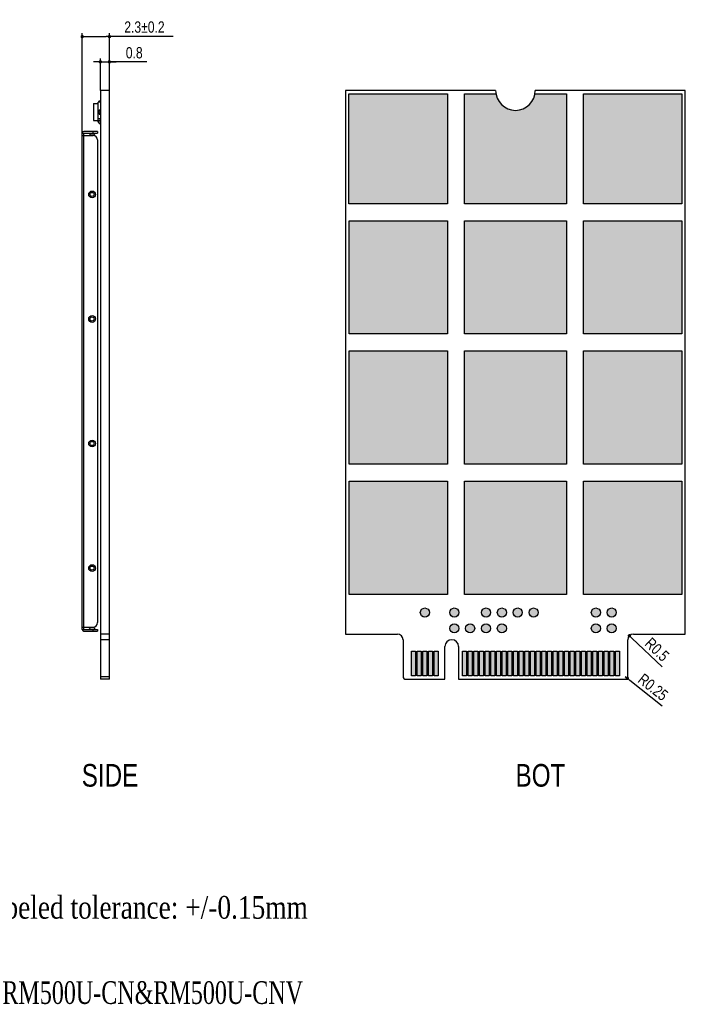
# Model space of a CAD drawing. Header units: millimetres. Extents: x 14878 to 15124, y 2335 to 2424.
# Tile 2 of 4: x 14926 to 14985, y 2335 to 2422. Entities that reach past the tile are written whole.
import ezdxf

# ---------------------------------------------------------------- set-up
doc = ezdxf.new("R2010")
doc.units = ezdxf.units.MM
doc.header["$LTSCALE"] = 30.734
doc.header["$PDMODE"] = 3
doc.header["$PDSIZE"] = 8
doc.layers.get('0').update_dxf_attribs({"linetype": 'CONTINUOUS'})
doc.layers.get('Defpoints').update_dxf_attribs({"linetype": 'CONTINUOUS'})
doc.layers.add('01 实线', color=7, linetype='CONTINUOUS')
doc.styles.add('ST1', font='txt', dxfattribs={"width": 0.8})
doc.dimstyles.new('ST-1', dxfattribs={"dimtxt": 1, "dimasz": 0.3, "dimexe": 0.3, "dimexo": 0, "dimgap": 0.3, "dimtad": 1, "dimdec": 3, "dimzin": 9, "dimdsep": 46, "dimtxsty": 'ST1', "dimblk": 'DOT', "dimcen": 0.1, "dimclrd": 256, "dimclre": 256, "dimclrt": 256, "dimadec": 0, "dimazin": 0, "dimtp": 0.1, "dimtm": 0.1, "dimtfac": 1, "dimtdec": 3, "dimtmove": 1, "dimatfit": 3, "dimfxl": 0, "dimtolj": 1, "dimlwd": -1, "dimlwe": -1, "dimarcsym": 0})

# ---------------------------------------------------------------- blocks, each defined once
blk = doc.blocks.new('_Dot')
at = {"color": 0, "linetype": 'ByBlock', "lineweight": -2}
blk.add_line((-0.5, 0), (-1, 0), dxfattribs=at)
at = {"color": 0, "linetype": 'ByBlock', "const_width": 0.5}
blk.add_lwpolyline([(-0.25, 0, 1), (0.25, 0, 1)], format="xyb", close=True, dxfattribs=at)
blk = doc.blocks.new('*D109')
at = {"layer": '01 实线', "ltscale": 0.05, "transparency": 16777216}
blk.add_line((14983.228, 2365.108), (14980.549, 2367.651), dxfattribs=at)
at = {"layer": 'Defpoints', "color": 0, "ltscale": 0.05, "transparency": 16777216}
for p in [(14980.331, 2367.857), (14980.694, 2367.513)]:
    blk.add_point(p, dxfattribs=at)
at = {"layer": '01 实线', "ltscale": 0.05, "transparency": 16777216, "xscale": 0.3, "yscale": 0.3, "zscale": 0.3, "rotation": 136.5028772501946}
blk.add_blockref('_Dot', (14980.331, 2367.857), dxfattribs=at)
at = {"layer": '01 实线', "ltscale": 0.05, "transparency": 16777216, "insert": (14982.77, 2366.645), "char_height": 1, "attachment_point": 5, "rotation": 316.50288, "style": 'ST1'}
blk.add_mtext('\\A1;R0.5', dxfattribs=at)
blk = doc.blocks.new('*D110')
at = {"layer": '01 实线', "ltscale": 0.05, "transparency": 16777216}
for p, q in [((14979.944, 2364.263), (14980.139, 2364.107)), ((14983.235, 2361.649), (14980.374, 2363.921))]:
    blk.add_line(p, q, dxfattribs=at)
at = {"layer": 'Defpoints', "color": 0, "ltscale": 0.05, "transparency": 16777216}
for p in [(14979.944, 2364.263), (14980.139, 2364.107)]:
    blk.add_point(p, dxfattribs=at)
at = {"layer": '01 实线', "ltscale": 0.05, "transparency": 16777216, "xscale": 0.3, "yscale": 0.3, "zscale": 0.3, "rotation": 141.5423061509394}
blk.add_blockref('_Dot', (14980.139, 2364.107), dxfattribs=at)
at = {"layer": '01 实线', "ltscale": 0.05, "transparency": 16777216, "insert": (14982.42, 2363.318), "char_height": 1, "attachment_point": 5, "rotation": 321.54231, "style": 'ST1'}
blk.add_mtext('\\A1;R0.25', dxfattribs=at)
blk = doc.blocks.new('*D108')
at = {"layer": '01 实线', "ltscale": 0.05, "transparency": 16777216}
for p, q in [((14933.313, 2418.544), (14933.013, 2418.544)), ((14933.613, 2416.013), (14933.613, 2418.844)), ((14933.613, 2418.544), (14934.413, 2418.544)), ((14933.613, 2418.544), (14934.413, 2418.544)), ((14934.413, 2416.013), (14934.413, 2418.844)), ((14937.702, 2418.544), (14934.413, 2418.544)), ((14934.713, 2418.544), (14935.013, 2418.544))]:
    blk.add_line(p, q, dxfattribs=at)
at = {"layer": 'Defpoints', "color": 0, "ltscale": 0.05, "transparency": 16777216}
for p in [(14934.413, 2418.544), (14933.613, 2416.013), (14934.413, 2416.013)]:
    blk.add_point(p, dxfattribs=at)
at = {"layer": '01 实线', "ltscale": 0.05, "transparency": 16777216, "xscale": 0.3, "yscale": 0.3, "zscale": 0.3}
blk.add_blockref('_Dot', (14933.613, 2418.544), dxfattribs=at)
at = {"layer": '01 实线', "ltscale": 0.05, "transparency": 16777216, "xscale": 0.3, "yscale": 0.3, "zscale": 0.3, "rotation": 180}
blk.add_blockref('_Dot', (14934.413, 2418.544), dxfattribs=at)
at = {"layer": '01 实线', "ltscale": 0.05, "transparency": 16777216, "insert": (14936.604, 2419.344), "char_height": 1, "attachment_point": 5, "style": 'ST1'}
blk.add_mtext('\\A1;0.8', dxfattribs=at)
blk = doc.blocks.new('*D116')
at = {"layer": '01 实线', "ltscale": 0.05, "transparency": 16777216}
for p, q in [((14932.013, 2412.053), (14932.013, 2421.075)), ((14934.413, 2416.013), (14934.413, 2421.075)), ((14932.313, 2420.775), (14934.113, 2420.775)), ((14940.031, 2420.775), (14934.413, 2420.775))]:
    blk.add_line(p, q, dxfattribs=at)
at = {"layer": 'Defpoints', "color": 0, "ltscale": 0.05, "transparency": 16777216}
for p in [(14934.413, 2420.775), (14934.413, 2416.013), (14932.013, 2412.053)]:
    blk.add_point(p, dxfattribs=at)
at = {"layer": '01 实线', "ltscale": 0.05, "transparency": 16777216, "xscale": 0.3, "yscale": 0.3, "zscale": 0.3, "rotation": 180}
blk.add_blockref('_Dot', (14932.013, 2420.775), dxfattribs=at)
at = {"layer": '01 实线', "ltscale": 0.05, "transparency": 16777216, "xscale": 0.3, "yscale": 0.3, "zscale": 0.3}
blk.add_blockref('_Dot', (14934.413, 2420.775), dxfattribs=at)
at = {"layer": '01 实线', "ltscale": 0.05, "transparency": 16777216, "insert": (14937.507, 2421.614), "char_height": 1, "attachment_point": 5, "style": 'ST1'}
blk.add_mtext('\\A1;2.3±0.2', dxfattribs=at)

msp = doc.modelspace()

# ---------------------------------------------------------------- hatches: boundary and pattern name
at = {"layer": '01 实线', "ltscale": 0.05}
h = msp.add_hatch(color=256, dxfattribs=at)
h.dxf.hatch_style = 1
h.paths.add_polyline_path([(14955.5687, 2406.0128), (14964.2687, 2406.0128), (14964.2687, 2415.7128), (14955.5687, 2415.7128)])
h.paths.add_polyline_path([(14965.7687, 2406.0128), (14974.7687, 2406.0128), (14974.7687, 2415.7128), (14971.9928, 2415.7128, -0.8410214), (14968.5446, 2415.7128), (14965.7687, 2415.7128)])
h.paths.add_polyline_path([(14976.2687, 2406.0128), (14984.9687, 2406.0128), (14984.9687, 2415.7128), (14976.2687, 2415.7128)])
h.paths.add_polyline_path([(14976.2712, 2404.5128), (14976.2712, 2394.5128), (14984.9712, 2394.5128), (14984.9712, 2404.5128)])
h.paths.add_polyline_path([(14965.7712, 2394.5128), (14974.7712, 2394.5128), (14974.7712, 2404.5128), (14965.7712, 2404.5128)])
h.paths.add_polyline_path([(14964.2712, 2404.5128), (14955.5712, 2404.5128), (14955.5712, 2394.5128), (14964.2712, 2394.5128)])
h.paths.add_polyline_path([(14964.2712, 2393.0128), (14955.5712, 2393.0128), (14955.5712, 2383.0128), (14964.2712, 2383.0128)])
h.paths.add_polyline_path([(14965.7712, 2393.0128), (14965.7712, 2383.0128), (14974.7712, 2383.0128), (14974.7712, 2393.0128)])
h.paths.add_polyline_path([(14976.2712, 2383.0128), (14984.9712, 2383.0128), (14984.9712, 2393.0128), (14976.2712, 2393.0128)])
h.paths.add_polyline_path([(14976.2712, 2371.5128), (14984.9712, 2371.5128), (14984.9712, 2381.5128), (14976.2712, 2381.5128)])
h.paths.add_polyline_path([(14974.7712, 2381.5128), (14965.7712, 2381.5128), (14965.7712, 2371.5128), (14974.7712, 2371.5128)])
h.paths.add_polyline_path([(14964.2712, 2381.5128), (14955.5712, 2381.5128), (14955.5712, 2371.5128), (14964.2712, 2371.5128)])
h.paths.add_polyline_path([(14962.6687, 2369.9128, 1), (14961.8687, 2369.9128, 1)])
h.paths.add_polyline_path([(14965.2687, 2369.9128, 1), (14964.4687, 2369.9128, 1)])
h.paths.add_polyline_path([(14965.2687, 2368.5128, 1), (14964.4687, 2368.5128, 1)])
h.paths.add_polyline_path([(14966.6687, 2368.5128, 1), (14965.8687, 2368.5128, 1)])
h.paths.add_polyline_path([(14968.0687, 2369.9128, 1), (14967.2687, 2369.9128, 1)])
h.paths.add_polyline_path([(14968.0687, 2368.5128, 1), (14967.2687, 2368.5128, 1)])
h.paths.add_polyline_path([(14969.4687, 2368.5128, 1), (14968.6687, 2368.5128, 1)])
h.paths.add_polyline_path([(14968.6687, 2369.9128, 1), (14969.4687, 2369.9128, 1)])
h.paths.add_polyline_path([(14970.0687, 2369.9128, 1), (14970.8687, 2369.9128, 1)])
h.paths.add_polyline_path([(14972.2687, 2369.9128, 1), (14971.4687, 2369.9128, 1)])
h.paths.add_polyline_path([(14977.7687, 2369.9128, 1), (14976.9687, 2369.9128, 1)])
h.paths.add_polyline_path([(14976.9687, 2368.5128, 1), (14977.7687, 2368.5128, 1)])
h.paths.add_polyline_path([(14979.1687, 2368.5128, 1), (14978.3687, 2368.5128, 1)])
h.paths.add_polyline_path([(14979.1687, 2369.9128, 1), (14978.3687, 2369.9128, 1)])
h.paths.add_polyline_path([(14979.4437, 2366.5128), (14979.0937, 2366.5128), (14979.0937, 2364.3128), (14979.4437, 2364.3128)])
h.paths.add_polyline_path([(14978.9437, 2366.5128), (14978.5937, 2366.5128), (14978.5937, 2364.3128), (14978.9437, 2364.3128)])
h.paths.add_polyline_path([(14978.0937, 2364.3128), (14978.4437, 2364.3128), (14978.4437, 2366.5128), (14978.0937, 2366.5128)])
h.paths.add_polyline_path([(14977.9437, 2366.5128), (14977.5937, 2366.5128), (14977.5937, 2364.3128), (14977.9437, 2364.3128)])
h.paths.add_polyline_path([(14977.4437, 2366.5128), (14977.0937, 2366.5128), (14977.0937, 2364.3128), (14977.4437, 2364.3128)])
h.paths.add_polyline_path([(14976.9437, 2366.5128), (14976.5937, 2366.5128), (14976.5937, 2364.3128), (14976.9437, 2364.3128)])
h.paths.add_polyline_path([(14976.4437, 2366.5128), (14976.0937, 2366.5128), (14976.0937, 2364.3128), (14976.4437, 2364.3128)])
h.paths.add_polyline_path([(14975.9437, 2366.5128), (14975.5937, 2366.5128), (14975.5937, 2364.3128), (14975.9437, 2364.3128)])
h.paths.add_polyline_path([(14975.4437, 2366.5128), (14975.0937, 2366.5128), (14975.0937, 2364.3128), (14975.4437, 2364.3128)])
h.paths.add_polyline_path([(14974.5937, 2364.3128), (14974.9437, 2364.3128), (14974.9437, 2366.5128), (14974.5937, 2366.5128)])
h.paths.add_polyline_path([(14974.4437, 2366.5128), (14974.0937, 2366.5128), (14974.0937, 2364.3128), (14974.4437, 2364.3128)])
h.paths.add_polyline_path([(14973.5937, 2364.3128), (14973.9437, 2364.3128), (14973.9437, 2366.5128), (14973.5937, 2366.5128)])
h.paths.add_polyline_path([(14973.4437, 2366.5128), (14973.0937, 2366.5128), (14973.0937, 2364.3128), (14973.4437, 2364.3128)])
h.paths.add_polyline_path([(14972.5937, 2364.3128), (14972.9437, 2364.3128), (14972.9437, 2366.5128), (14972.5937, 2366.5128)])
h.paths.add_polyline_path([(14972.4437, 2366.5128), (14972.0937, 2366.5128), (14972.0937, 2364.3128), (14972.4437, 2364.3128)])
h.paths.add_polyline_path([(14971.9437, 2366.5128), (14971.5937, 2366.5128), (14971.5937, 2364.3128), (14971.9437, 2364.3128)])
h.paths.add_polyline_path([(14971.0937, 2364.3128), (14971.4437, 2364.3128), (14971.4437, 2366.5128), (14971.0937, 2366.5128)])
h.paths.add_polyline_path([(14970.9437, 2366.5128), (14970.5937, 2366.5128), (14970.5937, 2364.3128), (14970.9437, 2364.3128)])
h.paths.add_polyline_path([(14970.4437, 2366.5128), (14970.0937, 2366.5128), (14970.0937, 2364.3128), (14970.4437, 2364.3128)])
h.paths.add_polyline_path([(14969.9437, 2366.5128), (14969.5937, 2366.5128), (14969.5937, 2364.3128), (14969.9437, 2364.3128)])
h.paths.add_polyline_path([(14969.4437, 2366.5128), (14969.0937, 2366.5128), (14969.0937, 2364.3128), (14969.4437, 2364.3128)])
h.paths.add_polyline_path([(14968.5937, 2364.3128), (14968.9437, 2364.3128), (14968.9437, 2366.5128), (14968.5937, 2366.5128)])
h.paths.add_polyline_path([(14968.4437, 2366.5128), (14968.0937, 2366.5128), (14968.0937, 2364.3128), (14968.4437, 2364.3128)])
h.paths.add_polyline_path([(14967.5937, 2364.3128), (14967.9437, 2364.3128), (14967.9437, 2366.5128), (14967.5937, 2366.5128)])
h.paths.add_polyline_path([(14967.4437, 2366.5128), (14967.0937, 2366.5128), (14967.0937, 2364.3128), (14967.4437, 2364.3128)])
h.paths.add_polyline_path([(14966.9437, 2366.5128), (14966.5937, 2366.5128), (14966.5937, 2364.3128), (14966.9437, 2364.3128)])
h.paths.add_polyline_path([(14966.4437, 2366.5128), (14966.0937, 2366.5128), (14966.0937, 2364.3128), (14966.4437, 2364.3128)])
h.paths.add_polyline_path([(14965.9437, 2366.5128), (14965.5937, 2366.5128), (14965.5937, 2364.3128), (14965.9437, 2364.3128)])
h.paths.add_polyline_path([(14963.0937, 2364.3128), (14963.4437, 2364.3128), (14963.4437, 2366.5128), (14963.0937, 2366.5128)])
h.paths.add_polyline_path([(14962.5937, 2364.3128), (14962.9437, 2364.3128), (14962.9437, 2366.5128), (14962.5937, 2366.5128)])
h.paths.add_polyline_path([(14962.4437, 2366.5128), (14962.0937, 2366.5128), (14962.0937, 2364.3128), (14962.4437, 2364.3128)])
h.paths.add_polyline_path([(14961.9437, 2366.5128), (14961.5937, 2366.5128), (14961.5937, 2364.3128), (14961.9437, 2364.3128)])
h.paths.add_polyline_path([(14961.4437, 2366.5128), (14961.0937, 2366.5128), (14961.0937, 2364.3128), (14961.4437, 2364.3128)])

# ---------------------------------------------------------------- linework, layer by layer
at = {"color": 7, "linetype": 'Continuous'}
for p, q in [((14933.613, 2416.0128), (14933.613, 2364.0128)), ((14934.413, 2416.0128), (14933.613, 2416.0128)), ((14934.413, 2364.0128), (14934.413, 2416.0128)), ((14955.2687, 2416.0128), (14955.2687, 2368.0128)), ((14968.5187, 2416.0128), (14955.2687, 2416.0128)), ((14985.2687, 2416.0128), (14972.0187, 2416.0128)), ((14985.2687, 2368.0128), (14985.2687, 2416.0128)), ((14933.013, 2414.8628), (14933.013, 2413.3628)), ((14933.013, 2414.8628), (14933.413, 2414.8628)), ((14933.413, 2413.2328), (14933.413, 2414.9928)), ((14933.613, 2414.9928), (14933.413, 2414.9928)), ((14933.513, 2414.9928), (14933.513, 2415.1128)), ((14933.513, 2415.1128), (14933.613, 2415.1128)), ((14955.5687, 2406.0128), (14955.5687, 2415.7128)), ((14955.5687, 2415.7128), (14964.2687, 2415.7128)), ((14964.2687, 2415.7128), (14964.2687, 2406.0128)), ((14965.7687, 2406.0128), (14965.7687, 2415.7128)), ((14965.7687, 2415.7128), (14968.5446, 2415.7128)), ((14971.9928, 2415.7128), (14974.7687, 2415.7128)), ((14974.7687, 2415.7128), (14974.7687, 2406.0128)), ((14976.2687, 2406.0128), (14976.2687, 2415.7128)), ((14976.2687, 2415.7128), (14984.9687, 2415.7128)), ((14984.9687, 2415.7128), (14984.9687, 2406.0128)), ((14933.513, 2413.9128), (14933.513, 2414.3128)), ((14933.513, 2414.3128), (14933.613, 2414.3128)), ((14933.513, 2414.2128), (14933.613, 2414.2128)), ((14933.613, 2414.0128), (14933.513, 2414.0128)), ((14933.013, 2413.3628), (14933.413, 2413.3628)), ((14933.413, 2413.5328), (14933.613, 2413.5328)), ((14933.413, 2413.2328), (14933.513, 2413.2328)), ((14933.513, 2413.9128), (14933.613, 2413.9128)), ((14933.513, 2413.1128), (14933.513, 2413.3928)), ((14933.513, 2413.3928), (14933.613, 2413.3928)), ((14932.013, 2368.4228), (14932.013, 2412.2528)), ((14932.013, 2412.2528), (14933.363, 2412.2528)), ((14933.363, 2412.4028), (14932.163, 2412.4028)), ((14932.163, 2368.4228), (14932.163, 2412.2528)), ((14932.963, 2412.2528), (14932.963, 2412.4028)), ((14933.363, 2412.4028), (14933.363, 2412.2528)), ((14933.513, 2413.1128), (14933.613, 2413.1128)), ((14932.013, 2412.0528), (14932.963, 2412.0528)), ((14933.363, 2411.6528), (14933.363, 2369.0228)), ((14964.2687, 2406.0128), (14955.5687, 2406.0128)), ((14974.7687, 2406.0128), (14965.7687, 2406.0128)), ((14984.9687, 2406.0128), (14976.2687, 2406.0128)), ((14955.5712, 2394.5128), (14955.5712, 2404.5128)), ((14955.5712, 2404.5128), (14964.2712, 2404.5128)), ((14964.2712, 2404.5128), (14964.2712, 2394.5128)), ((14965.7712, 2394.5128), (14965.7712, 2404.5128)), ((14965.7712, 2404.5128), (14974.7712, 2404.5128)), ((14974.7712, 2404.5128), (14974.7712, 2394.5128)), ((14976.2712, 2394.5128), (14976.2712, 2404.5128)), ((14976.2712, 2404.5128), (14984.9712, 2404.5128)), ((14984.9712, 2404.5128), (14984.9712, 2394.5128)), ((14964.2712, 2394.5128), (14955.5712, 2394.5128)), ((14974.7712, 2394.5128), (14965.7712, 2394.5128)), ((14984.9712, 2394.5128), (14976.2712, 2394.5128)), ((14955.5712, 2383.0128), (14955.5712, 2393.0128)), ((14955.5712, 2393.0128), (14964.2712, 2393.0128)), ((14964.2712, 2393.0128), (14964.2712, 2383.0128)), ((14965.7712, 2383.0128), (14965.7712, 2393.0128)), ((14965.7712, 2393.0128), (14974.7712, 2393.0128)), ((14974.7712, 2393.0128), (14974.7712, 2383.0128)), ((14976.2712, 2393.0128), (14984.9712, 2393.0128)), ((14976.2712, 2383.0128), (14976.2712, 2393.0128)), ((14984.9712, 2393.0128), (14984.9712, 2383.0128)), ((14964.2712, 2383.0128), (14955.5712, 2383.0128)), ((14974.7712, 2383.0128), (14965.7712, 2383.0128)), ((14984.9712, 2383.0128), (14976.2712, 2383.0128)), ((14955.5712, 2371.5128), (14955.5712, 2381.5128)), ((14955.5712, 2381.5128), (14964.2712, 2381.5128)), ((14964.2712, 2381.5128), (14964.2712, 2371.5128)), ((14965.7712, 2381.5128), (14974.7712, 2381.5128)), ((14965.7712, 2371.5128), (14965.7712, 2381.5128)), ((14974.7712, 2381.5128), (14974.7712, 2371.5128)), ((14976.2712, 2381.5128), (14984.9712, 2381.5128)), ((14976.2712, 2371.5128), (14976.2712, 2381.5128)), ((14984.9712, 2381.5128), (14984.9712, 2371.5128)), ((14964.2712, 2371.5128), (14955.5712, 2371.5128)), ((14974.7712, 2371.5128), (14965.7712, 2371.5128)), ((14984.9712, 2371.5128), (14976.2712, 2371.5128)), ((14932.013, 2368.6228), (14932.963, 2368.6228)), ((14932.013, 2368.4228), (14933.363, 2368.4228)), ((14932.163, 2368.2728), (14933.363, 2368.2728)), ((14932.963, 2368.2728), (14932.963, 2368.4228)), ((14933.363, 2368.4228), (14933.363, 2368.2728)), ((14934.413, 2368.0128), (14933.613, 2368.0128)), ((14955.2687, 2368.0128), (14959.8437, 2368.0128)), ((14980.6937, 2368.0128), (14985.2687, 2368.0128)), ((14934.413, 2367.5128), (14933.613, 2367.5128)), ((14960.3437, 2367.5128), (14960.3437, 2364.2628)), ((14980.1937, 2364.2628), (14980.1937, 2367.5128)), ((14961.0937, 2366.5128), (14961.4437, 2366.5128)), ((14961.0937, 2364.3128), (14961.0937, 2366.5128)), ((14961.4437, 2366.5128), (14961.4437, 2364.3128)), ((14961.5937, 2366.5128), (14961.9437, 2366.5128)), ((14961.5937, 2364.3128), (14961.5937, 2366.5128)), ((14961.9437, 2366.5128), (14961.9437, 2364.3128)), ((14962.0937, 2366.5128), (14962.4437, 2366.5128)), ((14962.0937, 2364.3128), (14962.0937, 2366.5128)), ((14962.4437, 2366.5128), (14962.4437, 2364.3128)), ((14962.5937, 2366.5128), (14962.9437, 2366.5128)), ((14962.5937, 2364.3128), (14962.5937, 2366.5128)), ((14962.9437, 2366.5128), (14962.9437, 2364.3128)), ((14963.0937, 2366.5128), (14963.4437, 2366.5128)), ((14963.0937, 2364.3128), (14963.0937, 2366.5128)), ((14963.4437, 2366.5128), (14963.4437, 2364.3128)), ((14964.0437, 2364.0128), (14964.0437, 2366.9128)), ((14965.2437, 2366.9128), (14965.2437, 2364.0128)), ((14965.5937, 2366.5128), (14965.9437, 2366.5128)), ((14965.5937, 2364.3128), (14965.5937, 2366.5128)), ((14965.9437, 2366.5128), (14965.9437, 2364.3128)), ((14966.0937, 2366.5128), (14966.4437, 2366.5128)), ((14966.0937, 2364.3128), (14966.0937, 2366.5128)), ((14966.4437, 2366.5128), (14966.4437, 2364.3128)), ((14966.5937, 2366.5128), (14966.9437, 2366.5128)), ((14966.5937, 2364.3128), (14966.5937, 2366.5128)), ((14966.9437, 2366.5128), (14966.9437, 2364.3128)), ((14967.0937, 2366.5128), (14967.4437, 2366.5128)), ((14967.0937, 2364.3128), (14967.0937, 2366.5128)), ((14967.4437, 2366.5128), (14967.4437, 2364.3128)), ((14967.5937, 2366.5128), (14967.9437, 2366.5128)), ((14967.5937, 2364.3128), (14967.5937, 2366.5128)), ((14967.9437, 2366.5128), (14967.9437, 2364.3128)), ((14968.0937, 2366.5128), (14968.4437, 2366.5128)), ((14968.0937, 2364.3128), (14968.0937, 2366.5128)), ((14968.4437, 2366.5128), (14968.4437, 2364.3128)), ((14968.5937, 2366.5128), (14968.9437, 2366.5128)), ((14968.5937, 2364.3128), (14968.5937, 2366.5128)), ((14968.9437, 2366.5128), (14968.9437, 2364.3128)), ((14969.0937, 2366.5128), (14969.4437, 2366.5128)), ((14969.0937, 2364.3128), (14969.0937, 2366.5128)), ((14969.4437, 2366.5128), (14969.4437, 2364.3128)), ((14969.5937, 2366.5128), (14969.9437, 2366.5128)), ((14969.5937, 2364.3128), (14969.5937, 2366.5128)), ((14969.9437, 2366.5128), (14969.9437, 2364.3128)), ((14970.0937, 2366.5128), (14970.4437, 2366.5128)), ((14970.0937, 2364.3128), (14970.0937, 2366.5128)), ((14970.4437, 2366.5128), (14970.4437, 2364.3128)), ((14970.5937, 2366.5128), (14970.9437, 2366.5128)), ((14970.5937, 2364.3128), (14970.5937, 2366.5128)), ((14970.9437, 2366.5128), (14970.9437, 2364.3128)), ((14971.0937, 2366.5128), (14971.4437, 2366.5128)), ((14971.0937, 2364.3128), (14971.0937, 2366.5128)), ((14971.4437, 2366.5128), (14971.4437, 2364.3128)), ((14971.5937, 2366.5128), (14971.9437, 2366.5128)), ((14971.5937, 2364.3128), (14971.5937, 2366.5128)), ((14971.9437, 2366.5128), (14971.9437, 2364.3128)), ((14972.0937, 2366.5128), (14972.4437, 2366.5128)), ((14972.0937, 2364.3128), (14972.0937, 2366.5128)), ((14972.4437, 2366.5128), (14972.4437, 2364.3128)), ((14972.5937, 2366.5128), (14972.9437, 2366.5128)), ((14972.5937, 2364.3128), (14972.5937, 2366.5128)), ((14972.9437, 2366.5128), (14972.9437, 2364.3128)), ((14973.0937, 2366.5128), (14973.4437, 2366.5128)), ((14973.0937, 2364.3128), (14973.0937, 2366.5128)), ((14973.4437, 2366.5128), (14973.4437, 2364.3128)), ((14973.5937, 2366.5128), (14973.9437, 2366.5128)), ((14973.5937, 2364.3128), (14973.5937, 2366.5128)), ((14973.9437, 2366.5128), (14973.9437, 2364.3128)), ((14974.0937, 2366.5128), (14974.4437, 2366.5128)), ((14974.0937, 2364.3128), (14974.0937, 2366.5128)), ((14974.4437, 2366.5128), (14974.4437, 2364.3128)), ((14974.5937, 2366.5128), (14974.9437, 2366.5128)), ((14974.5937, 2364.3128), (14974.5937, 2366.5128)), ((14974.9437, 2366.5128), (14974.9437, 2364.3128)), ((14975.0937, 2366.5128), (14975.4437, 2366.5128)), ((14975.0937, 2364.3128), (14975.0937, 2366.5128)), ((14975.4437, 2366.5128), (14975.4437, 2364.3128)), ((14975.5937, 2366.5128), (14975.9437, 2366.5128)), ((14975.5937, 2364.3128), (14975.5937, 2366.5128)), ((14975.9437, 2366.5128), (14975.9437, 2364.3128)), ((14976.0937, 2366.5128), (14976.4437, 2366.5128)), ((14976.0937, 2364.3128), (14976.0937, 2366.5128)), ((14976.4437, 2366.5128), (14976.4437, 2364.3128)), ((14976.5937, 2366.5128), (14976.9437, 2366.5128)), ((14976.5937, 2364.3128), (14976.5937, 2366.5128)), ((14976.9437, 2366.5128), (14976.9437, 2364.3128)), ((14977.0937, 2366.5128), (14977.4437, 2366.5128)), ((14977.0937, 2364.3128), (14977.0937, 2366.5128)), ((14977.4437, 2366.5128), (14977.4437, 2364.3128)), ((14977.5937, 2366.5128), (14977.9437, 2366.5128)), ((14977.5937, 2364.3128), (14977.5937, 2366.5128)), ((14977.9437, 2366.5128), (14977.9437, 2364.3128)), ((14978.0937, 2366.5128), (14978.4437, 2366.5128)), ((14978.0937, 2364.3128), (14978.0937, 2366.5128)), ((14978.4437, 2366.5128), (14978.4437, 2364.3128)), ((14978.5937, 2366.5128), (14978.9437, 2366.5128)), ((14978.5937, 2364.3128), (14978.5937, 2366.5128)), ((14978.9437, 2366.5128), (14978.9437, 2364.3128)), ((14979.0937, 2366.5128), (14979.4437, 2366.5128)), ((14979.0937, 2364.3128), (14979.0937, 2366.5128)), ((14979.4437, 2366.5128), (14979.4437, 2364.3128)), ((14933.613, 2364.2628), (14934.413, 2364.2628)), ((14934.413, 2364.0128), (14933.613, 2364.0128)), ((14960.5937, 2364.0128), (14964.0437, 2364.0128)), ((14961.4437, 2364.3128), (14961.0937, 2364.3128)), ((14961.9437, 2364.3128), (14961.5937, 2364.3128)), ((14962.4437, 2364.3128), (14962.0937, 2364.3128)), ((14962.9437, 2364.3128), (14962.5937, 2364.3128)), ((14963.4437, 2364.3128), (14963.0937, 2364.3128)), ((14965.2437, 2364.0128), (14979.9437, 2364.0128)), ((14965.9437, 2364.3128), (14965.5937, 2364.3128)), ((14966.4437, 2364.3128), (14966.0937, 2364.3128)), ((14966.9437, 2364.3128), (14966.5937, 2364.3128)), ((14967.4437, 2364.3128), (14967.0937, 2364.3128)), ((14967.9437, 2364.3128), (14967.5937, 2364.3128)), ((14968.4437, 2364.3128), (14968.0937, 2364.3128)), ((14968.9437, 2364.3128), (14968.5937, 2364.3128)), ((14969.4437, 2364.3128), (14969.0937, 2364.3128)), ((14969.9437, 2364.3128), (14969.5937, 2364.3128)), ((14970.4437, 2364.3128), (14970.0937, 2364.3128)), ((14970.9437, 2364.3128), (14970.5937, 2364.3128)), ((14971.4437, 2364.3128), (14971.0937, 2364.3128)), ((14971.9437, 2364.3128), (14971.5937, 2364.3128)), ((14972.4437, 2364.3128), (14972.0937, 2364.3128)), ((14972.9437, 2364.3128), (14972.5937, 2364.3128)), ((14973.4437, 2364.3128), (14973.0937, 2364.3128)), ((14973.9437, 2364.3128), (14973.5937, 2364.3128)), ((14974.4437, 2364.3128), (14974.0937, 2364.3128)), ((14974.9437, 2364.3128), (14974.5937, 2364.3128)), ((14975.4437, 2364.3128), (14975.0937, 2364.3128)), ((14975.9437, 2364.3128), (14975.5937, 2364.3128)), ((14976.4437, 2364.3128), (14976.0937, 2364.3128)), ((14976.9437, 2364.3128), (14976.5937, 2364.3128)), ((14977.4437, 2364.3128), (14977.0937, 2364.3128)), ((14977.9437, 2364.3128), (14977.5937, 2364.3128)), ((14978.4437, 2364.3128), (14978.0937, 2364.3128)), ((14978.9437, 2364.3128), (14978.5937, 2364.3128)), ((14979.4437, 2364.3128), (14979.0937, 2364.3128))]:
    msp.add_line(p, q, dxfattribs=at)
for centre, radius in [((14932.883, 2406.8378), 0.3), ((14932.883, 2406.8378), 0.18), ((14932.883, 2395.8378), 0.3), ((14932.883, 2395.8378), 0.18), ((14932.883, 2384.8378), 0.3), ((14932.883, 2384.8378), 0.18), ((14932.883, 2373.8378), 0.3), ((14932.883, 2373.8378), 0.18), ((14962.2687, 2369.9128), 0.4), ((14964.8687, 2369.9128), 0.4), ((14967.6687, 2369.9128), 0.4), ((14969.0687, 2369.9128), 0.4), ((14970.4687, 2369.9128), 0.4), ((14971.8687, 2369.9128), 0.4), ((14977.3687, 2369.9128), 0.4), ((14978.7687, 2369.9128), 0.4), ((14964.8687, 2368.5128), 0.4), ((14966.2687, 2368.5128), 0.4), ((14967.6687, 2368.5128), 0.4), ((14969.0687, 2368.5128), 0.4), ((14977.3687, 2368.5128), 0.4), ((14978.7687, 2368.5128), 0.4)]:
    msp.add_circle(centre, radius, dxfattribs=at)
for centre, radius, start, end in [((14970.2687, 2416.0128), 1.75, 180, 0), ((14932.163, 2412.2528), 0.15, 90, 180), ((14932.883, 2412.4778), 0.375, 216.869898, 323.130102), ((14932.963, 2411.6528), 0.4, 0, 90), ((14932.963, 2369.0228), 0.4, 270, 0), ((14932.163, 2368.4228), 0.15, 180, 270), ((14932.883, 2368.1978), 0.375, 36.869898, 143.130102), ((14959.8437, 2367.5128), 0.5, 0, 90), ((14980.6937, 2367.5128), 0.5, 90, 180), ((14964.6437, 2366.9128), 0.6, 0, 180), ((14960.5937, 2364.2628), 0.25, 180, 270), ((14979.9437, 2364.2628), 0.25, 270, 0)]:
    msp.add_arc(centre, radius, start, end, dxfattribs=at)

# ---------------------------------------------------------------- texts
at = {"layer": '01 实线', "char_height": 2, "attachment_point": 1, "style": 'ST1'}
for s, insert, width in [('SIDE', (14931.967, 2356.5344), 5.360834), ('BOT', (14970.2777, 2356.5344), 5.360834), ('\\P\\pi5.3344;{\\fTimes New Roman|b0|i0|c0|p18;Unlabeled tolerance: +/-0.15mm}', (14915.1079, 2348.2085), 41.433348), ('\\P\\pi5.9844;{\\fTimes New Roman|b0|i0|c0|p18;RM500U-CN&RM500U-CNV}', (14915.3204, 2340.6803), 41.433348)]:
    msp.add_mtext(s, dxfattribs=dict(at, insert=insert, width=width))

# ---------------------------------------------------------------- dimensions: what is measured, and where the dimension line sits
at = {"layer": '01 实线', "color": 0, "ltscale": 0.05}
dim = msp.add_linear_dim(base=(14934.413, 2420.7745), p1=(14932.013, 2412.0528), p2=(14934.413, 2416.0128), text='2.3±0.2', dimstyle='ST-1', dxfattribs=at)
dim.commit()
dim.dimension.update_dxf_attribs({"geometry": '*D116', "text_midpoint": (14937.5074, 2420.4292), "dimtype": 160})
dim = msp.add_linear_dim(base=(14934.413, 2418.5437), p1=(14933.613, 2416.0128), p2=(14934.413, 2416.0128), dimstyle='ST-1', dxfattribs=at)
dim.commit()
dim.dimension.update_dxf_attribs({"geometry": '*D108', "text_midpoint": (14936.6044, 2419.4471), "dimtype": 160})
dim = msp.add_radius_dim(center=(14980.6937, 2367.5128), mpoint=(14980.331, 2367.857), dimstyle='ST-1', dxfattribs=at)
dim.commit()
dim.dimension.update_dxf_attribs({"geometry": '*D109', "text_midpoint": (14982.2197, 2366.0649), "dimtype": 164})
dim = msp.add_radius_dim(center=(14979.9437, 2364.2628), mpoint=(14980.1395, 2364.1074), dimstyle='ST-1', dxfattribs=at)
dim.commit()
dim.dimension.update_dxf_attribs({"geometry": '*D110', "text_midpoint": (14982.4197, 2363.318)})

doc.saveas('drawing.dxf')
